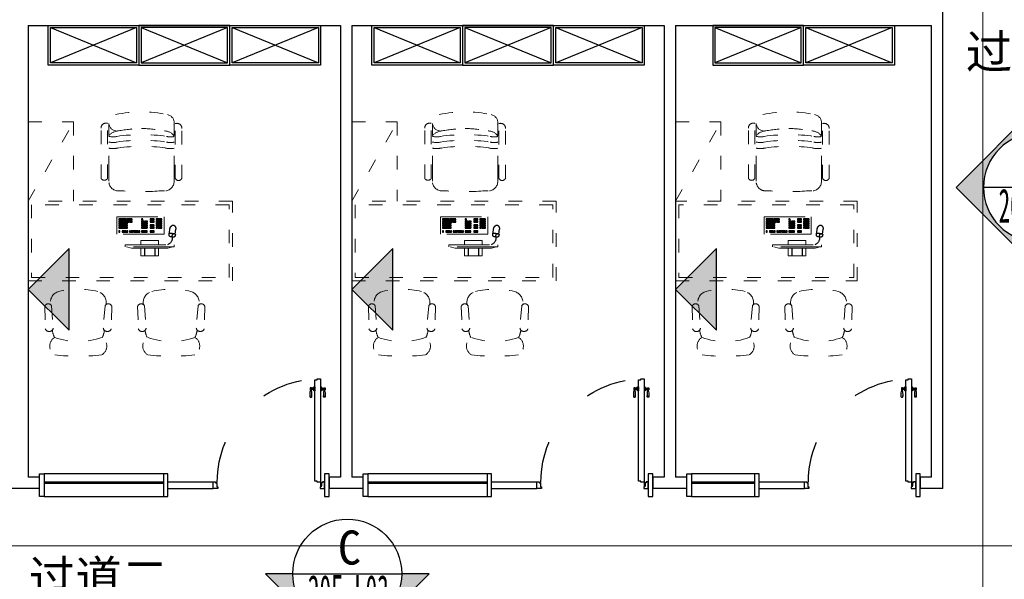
# Model space of a CAD drawing. Header units: millimetres. Extents: x -539149 to -534375, y 505028 to 505469.
# Tile 126 of 135: x -534761 to -534675, y 505181 to 505230. Entities that reach past the tile are written whole.
import ezdxf
from ezdxf.enums import TextEntityAlignment as Align
from ezdxf.lldxf.tags import DXFTag

# ---------------------------------------------------------------- set-up
doc = ezdxf.new("R2010")
doc.units = ezdxf.units.MM
doc.header["$LTSCALE"] = 10
doc.linetypes.add('ACAD_ISO03W100', pattern=[30, 12, -18])
doc.linetypes.add('DASH', pattern=[0.35, 0.25, -0.1])
for name, color, linetype in [('A-建筑-新增墙体', 3, 'Continuous'), ('B-平面-到顶家具H', 30, 'Continuous'), ('B-平面-固定家具M', 30, 'Continuous'), ('B-平面-完成面造型线', 6, 'Continuous'), ('B-平面-活动家具', 30, 'ACAD_ISO03W100'), ('B-平面-门', 4, 'Continuous'), ('E-图框', 100, 'Continuous'), ('E-填充', 251, 'Continuous'), ('E-文本', 7, 'Continuous')]:
    doc.layers.add(name, color=color, linetype=linetype)
doc.styles.add('黑体', font='simhei.ttf')
tags = doc.linetypes.add('CENTER', pattern=[2, 1.25, -0.25, 0.25, -0.25]).pattern_tags.tags
tags[10:11] = [DXFTag(74, 4), DXFTag(75, 0), DXFTag(340, '0'), DXFTag(46, 1.0), DXFTag(50, 0.0), DXFTag(44, 0.0), DXFTag(45, 0.0)]
tags[8:9] = [DXFTag(74, 4), DXFTag(75, 0), DXFTag(340, '0'), DXFTag(46, 1.0), DXFTag(50, 0.0), DXFTag(44, 0.0), DXFTag(45, 0.0)]
tags[6:7] = [DXFTag(74, 4), DXFTag(75, 0), DXFTag(340, '0'), DXFTag(46, 1.0), DXFTag(50, 0.0), DXFTag(44, 0.0), DXFTag(45, 0.0)]
tags[4:5] = [DXFTag(74, 4), DXFTag(75, 0), DXFTag(340, '0'), DXFTag(46, 1.0), DXFTag(50, 0.0), DXFTag(44, 0.0), DXFTag(45, 0.0)]

# ---------------------------------------------------------------- blocks, each defined once
blk = doc.blocks.new('A$C0F355EF4')
at = {"color": 8}
for p, q in [((147.1, 431.1), (99.4, 478.8)), ((322.7, 466.5), (317.8, 460.2)), ((321, 435.6), (330.7, 428.2)), ((346.2, 448.3), (322.7, 466.5)), ((326.2, 468.2), (324, 465.4)), ((329.6, 475.5), (324.8, 469.2)), ((324.8, 469.2), (348.4, 451.1)), ((330.7, 428.2), (346.2, 448.3)), ((364.7, 469.5), (332.6, 427.8)), ((347, 452.2), (344.8, 449.4)), ((346.2, 448.3), (346.2, 448.3)), ((348.4, 451.1), (363.9, 471.3)), ((348.4, 451.1), (348.4, 451.1)), ((363.9, 471.3), (354.2, 478.7)), ((363.4, 470.6), (398.1, 443.9)), ((83.9, 367.8), (36.1, 415.6)), ((331.2, 428.9), (365.9, 402.1))]:
    blk.add_line(p, q, dxfattribs=at)
at = {"color": 8, "linetype": 'DASH', "ltscale": 0.1, "elevation": 0}
for points in [[(309.1, 343.9), (316.6, 351.3), (324, 343.9), (316.6, 336.5)], [(174.9, 258.1), (182.4, 265.5), (189.8, 258.1), (182.4, 250.6)], [(184.4, 267.6), (191.9, 275), (199.3, 267.6), (191.9, 260.2)], [(194, 277.1), (201.4, 284.5), (208.8, 277.1), (201.4, 269.7)], [(218.3, 253.1), (225.7, 260.5), (233.2, 253.1), (225.7, 245.7)], [(218.4, 301.6), (225.9, 309), (233.3, 301.6), (225.9, 294.1)], [(227.9, 311.1), (235.4, 318.5), (242.8, 311.1), (235.4, 303.6)], [(237.4, 320.6), (244.9, 328), (252.3, 320.6), (244.9, 313.1)], [(242.6, 277.4), (250, 284.8), (257.5, 277.4), (250, 270)], [(252.1, 286.9), (259.5, 294.3), (267, 286.9), (259.5, 279.5)], [(255.5, 264.5), (262.9, 271.9), (270.3, 264.5), (262.9, 257.1)], [(261.6, 296.4), (269, 303.8), (276.5, 296.4), (269, 289)], [(265, 274), (272.4, 281.4), (279.8, 274), (272.4, 266.6)], [(274.5, 283.5), (281.9, 291), (289.3, 283.5), (281.9, 276.1)], [(280.6, 315.4), (288, 322.8), (295.5, 315.4), (288, 308)], [(290.1, 324.9), (297.5, 332.3), (305, 324.9), (297.5, 317.5)], [(293.5, 302.5), (300.9, 309.9), (308.3, 302.5), (300.9, 295.1)], [(299.6, 334.4), (307.1, 341.8), (314.5, 334.4), (307, 327)], [(299.6, 258.4), (307, 265.8), (314.5, 258.4), (307, 251)], [(303, 312), (310.4, 319.5), (317.8, 312), (310.4, 304.6)], [(305.9, 290.1), (313.4, 297.5), (320.8, 290.1), (313.4, 282.6)], [(312.5, 321.5), (319.9, 329), (327.3, 321.5), (319.9, 314.1)], [(315.4, 299.6), (322.9, 307), (330.3, 299.6), (322.9, 292.2)], [(318, 278), (325.4, 285.5), (332.8, 278), (325.4, 270.6)], [(322, 331), (329.4, 338.5), (336.9, 331), (329.4, 323.6)], [(324.9, 309.1), (332.4, 316.5), (339.8, 309.1), (332.4, 301.7)], [(327.5, 287.5), (334.9, 295), (342.3, 287.5), (334.9, 280.1)], [(330.8, 265.2), (338.3, 272.6), (345.7, 265.2), (338.3, 257.7)], [(334.5, 318.6), (341.9, 326), (349.3, 318.6), (341.9, 311.2)], [(337, 297.1), (344.4, 304.5), (351.8, 297.1), (344.4, 289.6)], [(340.3, 274.7), (347.8, 282.1), (355.2, 274.7), (347.8, 267.2)], [(346.5, 306.6), (353.9, 314), (361.3, 306.6), (353.9, 299.1)], [(349.9, 284.2), (357.3, 291.6), (364.7, 284.2), (357.3, 276.8)], [(359.4, 293.7), (366.8, 301.1), (374.2, 293.7), (366.8, 286.3)], [(90.1, 173.2), (97.5, 180.6), (104.9, 173.2), (97.5, 165.8)], [(99.6, 182.7), (107, 190.1), (114.4, 182.7), (107, 175.3)], [(109.1, 192.2), (116.5, 199.6), (123.9, 192.2), (116.5, 184.8)], [(118.6, 201.7), (126, 209.2), (133.4, 201.7), (126, 194.3)], [(128.1, 211.2), (135.5, 218.7), (143, 211.2), (135.5, 203.8)], [(137.6, 220.7), (145, 228.2), (152.5, 220.7), (145, 213.3)], [(147.1, 230.2), (154.5, 237.7), (162, 230.3), (154.5, 222.8)], [(165.4, 248.6), (172.9, 256), (180.3, 248.6), (172.9, 241.1)], [(189.8, 224.6), (197.2, 232), (204.6, 224.6), (197.2, 217.1)], [(199.3, 234.1), (206.7, 241.5), (214.1, 234.1), (206.7, 226.6)], [(202.7, 211.7), (210.1, 219.1), (217.5, 211.7), (210.1, 204.3)], [(208.8, 243.6), (216.2, 251), (223.7, 243.6), (216.2, 236.2)], [(212.2, 221.2), (219.6, 228.6), (227, 221.2), (219.6, 213.8)], [(215.1, 199.2), (222.5, 206.7), (230, 199.2), (222.5, 191.8)], [(221.7, 230.7), (229.1, 238.1), (236.5, 230.7), (229.1, 223.3)], [(224.6, 208.8), (232, 216.2), (239.5, 208.8), (232, 201.3)], [(227.1, 187.2), (234.6, 194.6), (242, 187.2), (234.6, 179.8)], [(231.2, 240.2), (238.6, 247.6), (246, 240.2), (238.6, 232.8)], [(234.1, 218.3), (241.6, 225.7), (249, 218.3), (241.5, 210.8)], [(236.6, 196.7), (244.1, 204.1), (251.5, 196.7), (244.1, 189.3)], [(240, 174.3), (247.4, 181.8), (254.9, 174.3), (247.4, 166.9)], [(243.6, 227.8), (251.1, 235.2), (258.5, 227.8), (251.1, 220.3)], [(246.2, 206.2), (253.6, 213.7), (261, 206.2), (253.6, 198.8)], [(255.7, 215.7), (263.1, 223.2), (270.5, 215.7), (263.1, 208.3)], [(280.6, 239.4), (288, 246.8), (295.4, 239.4), (288, 232)], [(290.1, 248.9), (297.5, 256.3), (305, 248.9), (297.5, 241.5)], [(293.2, 226.8), (300.6, 234.2), (308.1, 226.8), (300.6, 219.3)], [(302.7, 236.3), (310.2, 243.7), (317.6, 236.3), (310.2, 228.9)], [(312.2, 245.8), (319.7, 253.2), (327.1, 245.8), (319.7, 238.4)], [(23.7, 106.8), (31.1, 114.2), (38.5, 106.8), (31.1, 99.4)], [(43.9, 127.1), (51.4, 134.5), (58.8, 127.1), (51.4, 119.6)], [(47.2, 82), (54.6, 89.4), (62, 82), (54.6, 74.5)], [(53.4, 136.6), (60.9, 144), (68.3, 136.6), (60.9, 129.1)], [(56.7, 91.5), (64.1, 98.9), (71.5, 91.5), (64.1, 84)], [(62.9, 146.1), (70.4, 153.5), (77.8, 146.1), (70.4, 138.6)], [(66.2, 101), (73.6, 108.4), (81, 101), (73.6, 93.5)], [(72.5, 155.6), (79.9, 163), (87.3, 155.6), (79.9, 148.2)], [(75.7, 110.5), (83.1, 117.9), (90.5, 110.5), (83.1, 103.1)], [(79.1, 88.1), (86.5, 95.5), (93.9, 88.1), (86.5, 80.7)], [(85.2, 120), (92.6, 127.4), (100.1, 120), (92.6, 112.6)], [(88.6, 97.6), (96, 105), (103.4, 97.6), (96, 90.2)], [(94.7, 129.5), (102.1, 136.9), (109.6, 129.5), (102.1, 122.1)], [(98.1, 107.1), (105.5, 114.5), (112.9, 107.1), (105.5, 99.7)], [(101, 85.2), (108.4, 92.6), (115.9, 85.2), (108.4, 77.7)], [(107.6, 116.6), (115, 124), (122.4, 116.6), (115, 109.2)], [(110.5, 94.7), (118, 102.1), (125.4, 94.7), (118, 87.2)], [(120, 104.2), (127.5, 111.6), (134.9, 104.2), (127.5, 96.7)], [(122.6, 82.6), (130, 90.1), (137.4, 82.6), (130, 75.2)], [(132.1, 92.1), (139.5, 99.6), (146.9, 92.1), (139.5, 84.7)], [(141.6, 101.6), (149, 109.1), (156.4, 101.7), (149, 94.2)], [(151.1, 111.2), (158.5, 118.6), (165.9, 111.2), (158.5, 103.7)], [(154.4, 88.8), (161.9, 96.2), (169.3, 88.8), (161.9, 81.4)], [(160.6, 120.7), (168, 128.1), (175.4, 120.7), (168, 113.2)], [(164, 98.3), (171.4, 105.7), (178.8, 98.3), (171.4, 90.9)], [(173.5, 107.8), (180.9, 115.2), (188.3, 107.8), (180.9, 100.4)], [(60, 69.1), (67.5, 76.5), (74.9, 69.1), (67.5, 61.7)], [(69.6, 78.6), (77, 86), (84.4, 78.6), (77, 71.2)], [(72.5, 56.6), (79.9, 64.1), (87.3, 56.6), (79.9, 49.2)], [(82, 66.1), (89.4, 73.6), (96.9, 66.1), (89.4, 58.7)], [(84.5, 44.6), (92, 52), (99.4, 44.6), (92, 37.2)], [(91.5, 75.6), (98.9, 83.1), (106.4, 75.7), (98.9, 68.2)], [(94, 54.1), (101.5, 61.5), (108.9, 54.1), (101.5, 46.7)], [(97.4, 31.7), (104.8, 39.2), (112.3, 31.7), (104.8, 24.3)], [(103.5, 63.6), (111, 71), (118.4, 63.6), (111, 56.2)], [(106.9, 41.2), (114.3, 48.7), (121.8, 41.2), (114.3, 33.8)], [(113.1, 73.1), (120.5, 80.6), (127.9, 73.1), (120.5, 65.7)], [(116.4, 50.7), (123.8, 58.2), (131.3, 50.8), (123.8, 43.3)], [(125.9, 60.3), (133.4, 67.7), (140.8, 60.3), (133.3, 52.8)], [(135.4, 69.8), (142.9, 77.2), (150.3, 69.8), (142.9, 62.3)], [(144.9, 79.3), (152.4, 86.7), (159.8, 79.3), (152.4, 71.8)]]:
    blk.add_lwpolyline(points, close=True, dxfattribs=at)
at = {"color": 8}
for centre, radius, start, end in [((274, 431.4), 63.4, 36.65984, 114.58432), ((331.7, 449.5), 17.6, 142.41112, 232.41112), ((343.5, 464.8), 17.6, 52.41112, 142.41112), ((358.7, 409.1), 52.5, 7.2778, 41.41986), ((389.4, 449.1), 52.5, 243.40239, 277.54445), ((393.3, 414.3), 17.6, 280.042, 4.78024)]:
    blk.add_arc(centre, radius, start, end, dxfattribs=at)
at = {"layer": 'B-平面-活动家具', "color": 31, "linetype": 'ACAD_ISO03W100', "lineweight": 18, "ltscale": 3}
for p, q in [((277.2, 544.1), (-29.1, 237.8)), ((-16.4, 225.1), (289.9, 531.3)), ((267.5, 534.4), (228.7, 512.6)), ((289.9, 531.3), (277.2, 544.1)), ((2.4, 286.3), (228.7, 512.6)), ((121.8, 501.3), (13.7, 393.1)), ((169.6, 453.6), (121.8, 501.3)), ((13.7, 393.1), (61.4, 345.4)), ((109.1, 297.7), (217.3, 405.9)), ((217.3, 405.9), (190.9, 432.3)), ((-19.5, 247.4), (2.4, 286.3)), ((82.7, 324.1), (109.1, 297.7)), ((-29.1, 237.8), (-16.4, 225.1))]:
    blk.add_line(p, q, dxfattribs=at)
at = {"layer": 'B-平面-活动家具', "color": 8, "linetype": 'ACAD_ISO03W100', "lineweight": 18, "ltscale": 3, "elevation": 0}
blk.add_lwpolyline([(108.2, 0), (400.9, 292.7), (292.7, 400.9), (0, 108.2)], close=True, dxfattribs=at)
blk = doc.blocks.new('A$C09F34568')
at = {"layer": 'B-平面-活动家具', "color": 0}
for q in [(377.5, 573.2), (377.5, 573)]:
    blk.add_line((372.7, 578.7), q, dxfattribs=at)
at = {"layer": 'B-平面-活动家具', "color": 31, "lineweight": 18}
for p, q in [((378.8, 558.1), (506.3, 406.4)), ((424.1, 597.2), (560.2, 451.4)), ((2.3, 183), (145.7, 44.3)), ((21.8, 234), (27.4, 229.2)), ((42.3, 227.6), (191.6, 97.4))]:
    blk.add_line(p, q, dxfattribs=at)
for centre, major_axis, start_param, end_param in [((293.3, 513.3), (-72.7, 72.7), 4.616149, 5.993063), ((615.2, -19.1), (-512.6, 512.6), -0.248519, 0.230573), ((409.5, 568.3), (-22.9, 22.9), -1.253111, 1.107285), ((526.1, 437.4), (-26, 26), 1.786382, 4.316713), ((88.6, 312.2), (-72.7, 72.7), 0.272176, 1.64909), ((360.8, 278.6), (-145.5, 145.5), 4.242963, 4.562127), ((574.4, 254), (-62.8, 62.8), 3.663072, 5.74376), ((22.5, 584.3), (-412.8, 412.8), 2.769747, 3.495492), ((31.5, 197.1), (22.9, 22.9), 0.445565, 2.805961), ((-604.4, 1222.5), (1136.3, 1136.3), 4.5741, 4.832732), ((160.3, 78.1), (-26, 26), 1.948526, 4.478857), ((324.1, 242.5), (-145.5, 145.5), 1.689838, 2.019313), ((342.8, 26.5), (-62.8, 62.8), 0.521479, 2.602167)]:
    blk.add_ellipse(centre, major_axis=major_axis, ratio=1, start_param=start_param, end_param=end_param, dxfattribs=at)
blk = doc.blocks.new('fsdafgggfag')
at = {"layer": 'B-平面-活动家具', "color": 31, "lineweight": 18}
for p, q in [((901.6, 1353), (1341.2, 1353)), ((901.7, 1284.8), (876.2, 1284.8)), ((901.4, 1284.8), (978.8, 1284.7)), ((901.7, 1295.5), (1384.6, 1295.5)), ((979.7, 1284.9), (1378.1, 1284.9)), ((791.2, 1199.8), (791.2, 1191.4)), ((791.2, 1153.7), (791.2, 1191.4)), ((791.2, 841.2), (791.2, 794.6)), ((903.1, 709.6), (876.2, 709.6)), ((903.1, 709.6), (980.5, 709.8)), ((903.4, 699), (1386.3, 699.1)), ((981.4, 709.6), (1379.7, 709.6)), ((903.3, 641.5), (1342.9, 641.5))]:
    blk.add_line(p, q, dxfattribs=at)
at = {"layer": 'B-平面-活动家具', "color": 8, "lineweight": 18}
blk.add_line((700, 0), (1400, 400), dxfattribs=at)
at = {"layer": 'B-平面-活动家具', "lineweight": 18}
blk.add_lwpolyline([(700, 0), (0, 0), (0, 1800), (700, 1800)], close=True, dxfattribs=at)
at = {"layer": 'B-平面-活动家具', "color": 8, "lineweight": 18}
blk.add_lwpolyline([(670, 30), (30, 30), (30, 1770), (670, 1770)], close=True, dxfattribs=at)
at = {"layer": 'B-平面-活动家具', "color": 31, "lineweight": 18}
blk.add_lwpolyline([(700, 0), (1400, 0), (1400, 400), (700, 400)], dxfattribs=at)
for centre, major_axis, start_param, end_param in [((914.7, 1324.2), (31.6, 0.1), 1.994066, 4.284518), ((1343.2, 1309.4), (43.7, 0), -0.324102, 1.616369), ((876.2, 1199.8), (85, 0.1), 1.569327, 3.140123), ((384.4, 997.4), (1103.3, 0.2), -0.207941, 0.207799), ((2983.5, 997.7), (-2197.9, 0.2), -0.070936, 0.071364), ((876.2, 794.7), (-85, 0.1), 0.000701, 1.571497), ((916.4, 670.2), (-31.6, 0), -1.145726, 1.144726), ((916.4, 680.9), (22.3, 22.3), 0.327132, 0.366151), ((1344.9, 685.2), (-43.7, 0.1), 1.526184, 3.466655)]:
    blk.add_ellipse(centre, major_axis=major_axis, ratio=1, start_param=start_param, end_param=end_param, dxfattribs=at)
at = {"layer": 'B-平面-活动家具', "color": 8, "lineweight": 18}
for centre, major_axis, start_param, end_param in [((1345.9, 1252.8), (-181.7, 0), -0.177435, 0.271687), ((1345.9, 1252.8), (-128.6, 0), -0.246298, 0.271718), ((-330.1, 999.8), (1567.6, 0.4), -0.140343, 0.139993), ((1395.7, 1252.8), (128.6, 0.1), 2.894447, 3.412463), ((-280.3, 999.8), (1567.6, 0.1), -0.140102, 0.140234), ((1203, 1194.5), (-117.4, 0.3), 3.193588, 4.021736), ((1392.1, 1212.7), (-69.2, 23), 3.634706, 6.773739), ((-330.1, 999.8), (1514.4, 0.3), -0.140231, 0.140105), ((137.7, 973.1), (-1204.2, 0.7), 3.162488, 3.332041), ((137.7, 1021.7), (1204.2, 1.3), -0.190736, -0.021183), ((1346, 746.5), (181.7, 0.1), 2.894782, 3.345654), ((1203, 800.5), (117.4, 0.3), -0.886948, -0.051582), ((1392.2, 782.3), (72.7, 5.5), 2.895583, 6.034617), ((1346, 746.5), (-128.6, 0.1), -0.246021, 0.291372), ((1395.8, 746.5), (128.6, 0.1), 2.894229, 3.431621)]:
    blk.add_ellipse(centre, major_axis=major_axis, ratio=1, start_param=start_param, end_param=end_param, dxfattribs=at)
at = {"layer": 'B-平面-活动家具', "color": 8, "lineweight": 18, "rotation": 225.5141236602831}
blk.add_blockref('A$C09F34568', (-353.9, 1684.8), dxfattribs=at)
at = {"layer": 'B-平面-活动家具', "color": 31, "lineweight": 18, "rotation": 45.00000000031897}
blk.add_blockref('A$C0F355EF4', (487.3, 705.3), dxfattribs=at)
at = {"layer": 'B-平面-活动家具', "color": 8, "lineweight": 18, "xscale": -1, "rotation": 314.4858763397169}
blk.add_blockref('A$C09F34568', (-353.9, 15.2), dxfattribs=at)
blk = doc.blocks.new('*U484')
at = {"layer": 'B-平面-到顶家具H', "color": 8}
for p, q in [((20, -20), (780, -330)), ((780, -20), (20, -330))]:
    blk.add_line(p, q, dxfattribs=at)
at = {"layer": 'B-平面-到顶家具H'}
blk.add_lwpolyline([(0, 0), (0, -350), (800, -350), (800, 0)], close=True, dxfattribs=at)
at = {"layer": 'B-平面-到顶家具H', "color": 8}
blk.add_lwpolyline([(20, -20), (20, -330), (780, -330), (780, -20)], close=True, dxfattribs=at)
blk = doc.blocks.new('A$C47AD6A62')
at = {"layer": 'B-平面-门', "color": 8}
for p, q in [((-4, 0), (-4, -30)), ((4, 0), (4, -30)), ((-4, -30), (-1, -30)), ((-1, -3.9), (-1, -30)), ((1, -3.9), (1, -30)), ((1, -30), (4, -30))]:
    blk.add_line(p, q, dxfattribs=at)
blk.add_circle((0, 0), 4, dxfattribs=at)
blk = doc.blocks.new('*E526')
at = {"layer": 'B-平面-到顶家具H'}
for p, q in [((1460, 130), (2510, 130)), ((2510, -70), (1460, -70))]:
    blk.add_line(p, q, dxfattribs=at)
at = {"layer": 'B-平面-完成面造型线'}
for p, q in [((1420, 60), (1020, 60)), ((1420, 0), (1020, 0))]:
    blk.add_line(p, q, dxfattribs=at)
at = {"layer": 'B-平面-完成面造型线', "color": 4}
for p, q in [((1460, 56), (2510, 56)), ((1460, 44), (2510, 44))]:
    blk.add_line(p, q, dxfattribs=at)
at = {"layer": 'B-平面-完成面造型线'}
for points in [[(0, 130), (40, 130), (40, -70), (0, -70)], [(1420, 130), (1460, 130), (1460, -70), (1420, -70)], [(2550, 130), (2510, 130), (2510, -70), (2550, -70)]]:
    blk.add_lwpolyline(points, close=True, dxfattribs=at)
for points in [[(80, 15), (80, 0), (40, 0), (40, 60), (60, 60), (60, 50), (70, 50), (70, 15), (80, 15)], [(980, 15), (980, 0), (1020, 0), (1020, 60), (1000, 60), (1000, 50), (990, 50), (990, 15), (980, 15)]]:
    blk.add_lwpolyline(points, dxfattribs=at)
at = {"layer": 'B-平面-门', "color": 8}
for p, q in [((36.5, 886.5), (36.5, 870.5)), ((47.3, 886.5), (36.5, 886.5)), ((47.3, 886.5), (47.3, 870.5)), ((59.8, 870.7), (59.8, 886.3)), ((64.8, 886.5), (60, 886.5)), ((64.8, 870.5), (60, 870.5)), ((64.8, 869.5), (64.8, 887.5)), ((65.8, 888.6), (66.2, 888.6)), ((66.2, 868.4), (65.8, 868.4)), ((67.8, 862.4), (67.8, 894.6)), ((76.5, 896.6), (69.8, 896.6)), ((76.5, 896.6), (76.5, 860.4)), ((126.5, 896.6), (133.2, 896.6)), ((126.5, 896.6), (126.5, 860.4)), ((135.2, 862.4), (135.2, 894.6)), ((137.2, 888.6), (136.8, 888.6)), ((136.8, 868.4), (137.2, 868.4)), ((138.2, 869.5), (138.2, 887.5)), ((138.2, 886.5), (143, 886.5)), ((138.2, 870.5), (143, 870.5)), ((143.2, 870.7), (143.2, 886.3)), ((155.7, 886.5), (155.7, 870.5)), ((155.7, 886.5), (166.5, 886.5)), ((166.5, 886.5), (166.5, 870.5)), ((36.5, 803.7), (47.3, 803.7)), ((69.8, 860.4), (76.5, 860.4)), ((133.2, 860.4), (126.5, 860.4)), ((166.5, 803.7), (155.7, 803.7))]:
    blk.add_line(p, q, dxfattribs=at)
at = {"layer": 'B-平面-门'}
blk.add_lwpolyline([(126.5, 64.5), (126.5, 958.5), (106.5, 958.5), (106.5, 966.5), (76.5, 966.5), (76.5, 56.5), (106.5, 56.5), (106.5, 64.5), (126.5, 64.5)], dxfattribs=at)
at = {"layer": 'B-平面-门', "color": 8}
for points in [[(59.8, 886.1, -0.311671), (58.1, 884.1), (47.3, 884.1)], [(59.8, 870.6, 0.34884), (58.1, 872.9), (47.3, 872.9)], [(143.2, 886.1, 0.311671), (144.9, 884.1), (155.7, 884.1)], [(143.2, 870.6, -0.34884), (144.9, 872.9), (155.7, 872.9)], [(36.3, 805.8, -0.28759), (34.5, 809.9, 0.060586), (35.2, 816.7, -0.212877), (35.9, 817.4)], [(47.5, 805.8, 0.28759), (49.3, 809.9, -0.060586), (48.6, 816.7, 0.212877), (47.9, 817.4)], [(155.5, 805.8, -0.28759), (153.7, 809.9, 0.060586), (154.4, 816.7, -0.212877), (155.1, 817.4)], [(166.7, 805.8, 0.28759), (168.5, 809.9, -0.060586), (167.8, 816.7, 0.212877), (167.1, 817.4)]]:
    blk.add_lwpolyline(points, format="xyb", dxfattribs=at)
at = {"layer": 'B-平面-门', "color": 8, "linetype": 'ACAD_ISO03W100', "ltscale": 3}
blk.add_arc((72.5, 54), 913.1, 0.15687, 87.86613, dxfattribs=at)
at = {"layer": 'B-平面-门', "color": 8}
for centre, radius, start, end in [((20.7, 862.1), 17.8, 336.17748, 28.0384), ((-16.9, 860.8), 54.2, 353.74435, 10.15671), ((63.1, 862.1), 17.8, 151.9616, 203.82252), ((100.7, 860.8), 54.2, 169.84329, 186.25565), ((-605.9, 834.9), 654.2, 3.11282, 3.12012), ((60, 886.3), 0.201, 90, 180), ((60, 870.7), 0.201, 180, 270), ((65.8, 887.5), 1.01, 90, 180), ((65.8, 869.5), 1.01, 180, 270), ((66.2, 890.2), 1.61, 270, 0), ((66.2, 866.8), 1.61, 0, 90), ((69.8, 894.6), 2.01, 90, 180), ((133.2, 894.6), 2.01, 0, 90), ((136.8, 890.2), 1.61, 180, 270), ((136.8, 866.8), 1.61, 90, 180), ((137.2, 887.5), 1.01, 0, 90), ((137.2, 869.5), 1.01, 270, 0), ((143, 886.3), 0.201, 0, 90), ((143, 870.7), 0.201, 270, 0), ((808.9, 834.9), 654.2, 176.87988, 176.88718), ((139.9, 862.1), 17.8, 336.17748, 28.0384), ((102.3, 860.8), 54.2, 353.74435, 10.15671), ((182.3, 862.1), 17.8, 151.9616, 203.82252), ((219.9, 860.8), 54.2, 169.84329, 186.25565), ((317.6, 826.2), 282, 174.15165, 184.57754), ((-233.8, 826.2), 282, 355.42246, 5.84835), ((69.8, 862.4), 2.01, 180, 270), ((133.2, 862.4), 2.01, 270, 0), ((436.8, 826.2), 282, 174.15165, 184.57754), ((-114.6, 826.2), 282, 355.42246, 5.84835)]:
    blk.add_arc(centre, radius, start, end, dxfattribs=at)
blk.add_blockref('A$C47AD6A62', (72.5, 54))
blk = doc.blocks.new('*E527')
at = {"layer": 'B-平面-到顶家具H'}
for p, q in [((1460, 130), (2510, 130)), ((2510, -70), (1460, -70))]:
    blk.add_line(p, q, dxfattribs=at)
at = {"layer": 'B-平面-完成面造型线'}
for p, q in [((1420, 60), (1020, 60)), ((1420, 0), (1020, 0))]:
    blk.add_line(p, q, dxfattribs=at)
at = {"layer": 'B-平面-完成面造型线', "color": 4}
for p, q in [((1460, 56), (2510, 56)), ((1460, 44), (2510, 44))]:
    blk.add_line(p, q, dxfattribs=at)
at = {"layer": 'B-平面-完成面造型线'}
for points in [[(0, 130), (40, 130), (40, -70), (0, -70)], [(1420, 130), (1460, 130), (1460, -70), (1420, -70)], [(2550, 130), (2510, 130), (2510, -70), (2550, -70)]]:
    blk.add_lwpolyline(points, close=True, dxfattribs=at)
for points in [[(80, 15), (80, 0), (40, 0), (40, 60), (60, 60), (60, 50), (70, 50), (70, 15), (80, 15)], [(980, 15), (980, 0), (1020, 0), (1020, 60), (1000, 60), (1000, 50), (990, 50), (990, 15), (980, 15)]]:
    blk.add_lwpolyline(points, dxfattribs=at)
at = {"layer": 'B-平面-门', "color": 8}
for p, q in [((36.5, 886.5), (36.5, 870.5)), ((47.3, 886.5), (36.5, 886.5)), ((47.3, 886.5), (47.3, 870.5)), ((59.8, 870.7), (59.8, 886.3)), ((64.8, 886.5), (60, 886.5)), ((64.8, 870.5), (60, 870.5)), ((64.8, 869.5), (64.8, 887.5)), ((65.8, 888.6), (66.2, 888.6)), ((66.2, 868.4), (65.8, 868.4)), ((67.8, 862.4), (67.8, 894.6)), ((76.5, 896.6), (69.8, 896.6)), ((76.5, 896.6), (76.5, 860.4)), ((126.5, 896.6), (133.2, 896.6)), ((126.5, 896.6), (126.5, 860.4)), ((135.2, 862.4), (135.2, 894.6)), ((137.2, 888.6), (136.8, 888.6)), ((136.8, 868.4), (137.2, 868.4)), ((138.2, 869.5), (138.2, 887.5)), ((138.2, 886.5), (143, 886.5)), ((138.2, 870.5), (143, 870.5)), ((143.2, 870.7), (143.2, 886.3)), ((155.7, 886.5), (155.7, 870.5)), ((155.7, 886.5), (166.5, 886.5)), ((166.5, 886.5), (166.5, 870.5)), ((36.5, 803.7), (47.3, 803.7)), ((69.8, 860.4), (76.5, 860.4)), ((133.2, 860.4), (126.5, 860.4)), ((166.5, 803.7), (155.7, 803.7))]:
    blk.add_line(p, q, dxfattribs=at)
at = {"layer": 'B-平面-门'}
blk.add_lwpolyline([(126.5, 64.5), (126.5, 958.5), (106.5, 958.5), (106.5, 966.5), (76.5, 966.5), (76.5, 56.5), (106.5, 56.5), (106.5, 64.5), (126.5, 64.5)], dxfattribs=at)
at = {"layer": 'B-平面-门', "color": 8}
for points in [[(59.8, 886.1, -0.311671), (58.1, 884.1), (47.3, 884.1)], [(59.8, 870.6, 0.34884), (58.1, 872.9), (47.3, 872.9)], [(143.2, 886.1, 0.311671), (144.9, 884.1), (155.7, 884.1)], [(143.2, 870.6, -0.34884), (144.9, 872.9), (155.7, 872.9)], [(36.3, 805.8, -0.28759), (34.5, 809.9, 0.060586), (35.2, 816.7, -0.212877), (35.9, 817.4)], [(47.5, 805.8, 0.28759), (49.3, 809.9, -0.060586), (48.6, 816.7, 0.212877), (47.9, 817.4)], [(155.5, 805.8, -0.28759), (153.7, 809.9, 0.060586), (154.4, 816.7, -0.212877), (155.1, 817.4)], [(166.7, 805.8, 0.28759), (168.5, 809.9, -0.060586), (167.8, 816.7, 0.212877), (167.1, 817.4)]]:
    blk.add_lwpolyline(points, format="xyb", dxfattribs=at)
at = {"layer": 'B-平面-门', "color": 8, "linetype": 'ACAD_ISO03W100', "ltscale": 3}
blk.add_arc((72.5, 54), 913.1, 0.15687, 87.86613, dxfattribs=at)
at = {"layer": 'B-平面-门', "color": 8}
for centre, radius, start, end in [((20.7, 862.1), 17.8, 336.17748, 28.0384), ((-16.9, 860.8), 54.2, 353.74435, 10.15671), ((63.1, 862.1), 17.8, 151.9616, 203.82252), ((100.7, 860.8), 54.2, 169.84329, 186.25565), ((-605.9, 834.9), 654.2, 3.11282, 3.12012), ((60, 886.3), 0.201, 90, 180), ((60, 870.7), 0.201, 180, 270), ((65.8, 887.5), 1.01, 90, 180), ((65.8, 869.5), 1.01, 180, 270), ((66.2, 890.2), 1.61, 270, 0), ((66.2, 866.8), 1.61, 0, 90), ((69.8, 894.6), 2.01, 90, 180), ((133.2, 894.6), 2.01, 0, 90), ((136.8, 890.2), 1.61, 180, 270), ((136.8, 866.8), 1.61, 90, 180), ((137.2, 887.5), 1.01, 0, 90), ((137.2, 869.5), 1.01, 270, 0), ((143, 886.3), 0.201, 0, 90), ((143, 870.7), 0.201, 270, 0), ((808.9, 834.9), 654.2, 176.87988, 176.88718), ((139.9, 862.1), 17.8, 336.17748, 28.0384), ((102.3, 860.8), 54.2, 353.74435, 10.15671), ((182.3, 862.1), 17.8, 151.9616, 203.82252), ((219.9, 860.8), 54.2, 169.84329, 186.25565), ((317.6, 826.2), 282, 174.15165, 184.57754), ((-233.8, 826.2), 282, 355.42246, 5.84835), ((69.8, 862.4), 2.01, 180, 270), ((133.2, 862.4), 2.01, 270, 0), ((436.8, 826.2), 282, 174.15165, 184.57754), ((-114.6, 826.2), 282, 355.42246, 5.84835)]:
    blk.add_arc(centre, radius, start, end, dxfattribs=at)
blk.add_blockref('A$C47AD6A62', (72.5, 54))
blk = doc.blocks.new('*E531')
at = {"layer": 'B-平面-到顶家具H'}
for p, q in [((1460, 130), (2015, 130)), ((2015, -70), (1460, -70))]:
    blk.add_line(p, q, dxfattribs=at)
at = {"layer": 'B-平面-完成面造型线'}
for p, q in [((1420, 60), (1020, 60)), ((1420, 0), (1020, 0))]:
    blk.add_line(p, q, dxfattribs=at)
at = {"layer": 'B-平面-完成面造型线', "color": 4}
for p, q in [((1460, 56), (2015, 56)), ((1460, 44), (2015, 44))]:
    blk.add_line(p, q, dxfattribs=at)
at = {"layer": 'B-平面-完成面造型线'}
for points in [[(0, 130), (40, 130), (40, -70), (0, -70)], [(1420, 130), (1460, 130), (1460, -70), (1420, -70)], [(2055, 130), (2015, 130), (2015, -70), (2055, -70)]]:
    blk.add_lwpolyline(points, close=True, dxfattribs=at)
for points in [[(80, 15), (80, 0), (40, 0), (40, 60), (60, 60), (60, 50), (70, 50), (70, 15), (80, 15)], [(980, 15), (980, 0), (1020, 0), (1020, 60), (1000, 60), (1000, 50), (990, 50), (990, 15), (980, 15)]]:
    blk.add_lwpolyline(points, dxfattribs=at)
at = {"layer": 'B-平面-门', "color": 8}
for p, q in [((36.5, 886.5), (36.5, 870.5)), ((47.3, 886.5), (36.5, 886.5)), ((47.3, 886.5), (47.3, 870.5)), ((59.8, 870.7), (59.8, 886.3)), ((64.8, 886.5), (60, 886.5)), ((64.8, 870.5), (60, 870.5)), ((64.8, 869.5), (64.8, 887.5)), ((65.8, 888.6), (66.2, 888.6)), ((66.2, 868.4), (65.8, 868.4)), ((67.8, 862.4), (67.8, 894.6)), ((76.5, 896.6), (69.8, 896.6)), ((76.5, 896.6), (76.5, 860.4)), ((126.5, 896.6), (133.2, 896.6)), ((126.5, 896.6), (126.5, 860.4)), ((135.2, 862.4), (135.2, 894.6)), ((137.2, 888.6), (136.8, 888.6)), ((136.8, 868.4), (137.2, 868.4)), ((138.2, 869.5), (138.2, 887.5)), ((138.2, 886.5), (143, 886.5)), ((138.2, 870.5), (143, 870.5)), ((143.2, 870.7), (143.2, 886.3)), ((155.7, 886.5), (155.7, 870.5)), ((155.7, 886.5), (166.5, 886.5)), ((166.5, 886.5), (166.5, 870.5)), ((36.5, 803.7), (47.3, 803.7)), ((69.8, 860.4), (76.5, 860.4)), ((133.2, 860.4), (126.5, 860.4)), ((166.5, 803.7), (155.7, 803.7))]:
    blk.add_line(p, q, dxfattribs=at)
at = {"layer": 'B-平面-门'}
blk.add_lwpolyline([(126.5, 64.5), (126.5, 958.5), (106.5, 958.5), (106.5, 966.5), (76.5, 966.5), (76.5, 56.5), (106.5, 56.5), (106.5, 64.5), (126.5, 64.5)], dxfattribs=at)
at = {"layer": 'B-平面-门', "color": 8}
for points in [[(59.8, 886.1, -0.311671), (58.1, 884.1), (47.3, 884.1)], [(59.8, 870.6, 0.34884), (58.1, 872.9), (47.3, 872.9)], [(143.2, 886.1, 0.311671), (144.9, 884.1), (155.7, 884.1)], [(143.2, 870.6, -0.34884), (144.9, 872.9), (155.7, 872.9)], [(36.3, 805.8, -0.28759), (34.5, 809.9, 0.060586), (35.2, 816.7, -0.212877), (35.9, 817.4)], [(47.5, 805.8, 0.28759), (49.3, 809.9, -0.060586), (48.6, 816.7, 0.212877), (47.9, 817.4)], [(155.5, 805.8, -0.28759), (153.7, 809.9, 0.060586), (154.4, 816.7, -0.212877), (155.1, 817.4)], [(166.7, 805.8, 0.28759), (168.5, 809.9, -0.060586), (167.8, 816.7, 0.212877), (167.1, 817.4)]]:
    blk.add_lwpolyline(points, format="xyb", dxfattribs=at)
at = {"layer": 'B-平面-门', "color": 8, "linetype": 'ACAD_ISO03W100', "ltscale": 3}
blk.add_arc((72.5, 54), 913.1, 0.15687, 87.86613, dxfattribs=at)
at = {"layer": 'B-平面-门', "color": 8}
for centre, radius, start, end in [((20.7, 862.1), 17.8, 336.17748, 28.0384), ((-16.9, 860.8), 54.2, 353.74435, 10.15671), ((63.1, 862.1), 17.8, 151.9616, 203.82252), ((100.7, 860.8), 54.2, 169.84329, 186.25565), ((-605.9, 834.9), 654.2, 3.11282, 3.12012), ((60, 886.3), 0.201, 90, 180), ((60, 870.7), 0.201, 180, 270), ((65.8, 887.5), 1.01, 90, 180), ((65.8, 869.5), 1.01, 180, 270), ((66.2, 890.2), 1.61, 270, 0), ((66.2, 866.8), 1.61, 0, 90), ((69.8, 894.6), 2.01, 90, 180), ((133.2, 894.6), 2.01, 0, 90), ((136.8, 890.2), 1.61, 180, 270), ((136.8, 866.8), 1.61, 90, 180), ((137.2, 887.5), 1.01, 0, 90), ((137.2, 869.5), 1.01, 270, 0), ((143, 886.3), 0.201, 0, 90), ((143, 870.7), 0.201, 270, 0), ((808.9, 834.9), 654.2, 176.87988, 176.88718), ((139.9, 862.1), 17.8, 336.17748, 28.0384), ((102.3, 860.8), 54.2, 353.74435, 10.15671), ((182.3, 862.1), 17.8, 151.9616, 203.82252), ((219.9, 860.8), 54.2, 169.84329, 186.25565), ((317.6, 826.2), 282, 174.15165, 184.57754), ((-233.8, 826.2), 282, 355.42246, 5.84835), ((69.8, 862.4), 2.01, 180, 270), ((133.2, 862.4), 2.01, 270, 0), ((436.8, 826.2), 282, 174.15165, 184.57754), ((-114.6, 826.2), 282, 355.42246, 5.84835)]:
    blk.add_arc(centre, radius, start, end, dxfattribs=at)
blk.add_blockref('A$C47AD6A62', (72.5, 54))
blk = doc.blocks.new('asdsadsadadfsaf777779')
at = {"layer": 'E-填充'}
h = blk.add_hatch(color=251, dxfattribs=at)
edge = h.paths.add_edge_path()
edge.add_line((-537054.913, 505215.229), (-537047.713, 505222.429))
edge.add_line((-537047.713, 505222.429), (-537047.713, 505220.029))
edge.add_ellipse((-537047.713, 505215.229), major_axis=(-3.394, 3.394), ratio=1, start_angle=315, end_angle=405)
edge.add_ellipse((-537047.713, 505215.229), major_axis=(-3.394, 3.394), ratio=1, start_angle=45, end_angle=135)
edge.add_line((-537047.713, 505210.429), (-537047.713, 505208.029))
edge.add_line((-537047.713, 505208.029), (-537054.913, 505215.229))
h = blk.add_hatch(color=251, dxfattribs=at)
edge = h.paths.add_edge_path()
edge.add_line((-537108.529, 505173.996), (-537115.729, 505181.196))
edge.add_line((-537115.729, 505181.196), (-537113.329, 505181.196))
edge.add_ellipse((-537108.529, 505181.196), major_axis=(-3.394, -3.394), ratio=1, start_angle=315, end_angle=405)
edge.add_ellipse((-537108.529, 505181.196), major_axis=(-3.394, -3.394), ratio=1, start_angle=45, end_angle=135)
edge.add_line((-537103.729, 505181.196), (-537101.329, 505181.196))
edge.add_line((-537101.329, 505181.196), (-537108.529, 505173.996))
at = {"layer": 'E-图框', "color": 1, "linetype": 'CENTER', "ltscale": 0.5, "const_width": 0.1}
blk.add_lwpolyline([(-537055.787, 505280.365), (-537052.556, 505280.365), (-537052.556, 505170.808), (-537057.096, 505170.808)], dxfattribs=at)
at = {"layer": 'E-图框', "linetype": 'CENTER', "ltscale": 0.5, "const_width": 0.1}
blk.add_lwpolyline([(-537234.145, 505188.383), (-537234.145, 505183.645), (-537047.812, 505183.645), (-537047.812, 505187.702)], dxfattribs=at)
at = {"layer": 'E-文本', "color": 3}
for p, q in [((-537042.913, 505215.229), (-537052.513, 505215.229)), ((-537113.329, 505181.196), (-537103.729, 505181.196))]:
    blk.add_line(p, q, dxfattribs=at)
for points in [[(-537047.713, 505220.029), (-537047.713, 505222.429), (-537054.913, 505215.229), (-537047.713, 505208.029), (-537047.713, 505210.429)], [(-537113.329, 505181.196), (-537115.729, 505181.196), (-537108.529, 505173.996), (-537101.329, 505181.196), (-537103.729, 505181.196)]]:
    blk.add_lwpolyline(points, dxfattribs=at)
at = {"layer": 'E-文本', "color": 3, "extrusion": (0, 0, -1)}
blk.add_ellipse((-537047.713, 505215.229), major_axis=(-3.394, 3.394), ratio=1, start_param=5.497787, end_param=11.780972, dxfattribs=at)
at = {"layer": 'E-文本', "color": 3}
blk.add_ellipse((-537108.529, 505181.196), major_axis=(3.394, 3.394), ratio=1, start_param=5.497787, end_param=11.780972, dxfattribs=at)
at = {"layer": 'E-文本', "style": '黑体'}
for s, p in [('过道一', (-537054.069, 505225.656)), ('过道二', (-537136.568, 505179.357))]:
    blk.add_text(s, height=3, dxfattribs=at).set_placement(p)
at = {"layer": 'E-文本', "style": '黑体', "width": 0.470899}
for s, p, p2 in [('20F-L02', (-537051.176, 505212.113), (-537044.065, 505212.113)), ('20F-L03', (-537111.991, 505178.079), (-537104.88, 505178.079))]:
    blk.add_text(s, height=3, dxfattribs=at).set_placement(p, p2, align=Align.FIT)
at = {"layer": 'E-文本', "style": '黑体'}
blk.add_text('C', height=3, dxfattribs=at).set_placement((-537108.34, 505183.5), align=Align.MIDDLE_CENTER)
blk = doc.blocks.new('A$C3D6C2CD6')
at = {"layer": 'E-文本'}
blk.add_hatch(color=3, dxfattribs=at).paths.add_polyline_path([(3.6, 3.6), (0, 0), (3.6, -3.6)])
at = {"layer": 'E-文本', "color": 3}
blk.add_lwpolyline([(3.6, 3.6), (0, 0), (3.6, -3.6), (3.6, 3.6)], dxfattribs=at)

msp = doc.modelspace()

# ---------------------------------------------------------------- linework, layer by layer
at = {"layer": 'A-建筑-新增墙体', "ltscale": 0.01}
for p, q in [((-534680.073, 505188.699, 0.069), (-534680.073, 505277.099, 0.069)), ((-534760.623, 505229.499, 0.069), (-534760.623, 505189.699, 0.069)), ((-534760.623, 505229.499, 0.069), (-534733.123, 505229.499, 0.069)), ((-534733.123, 505229.499, 0.069), (-534733.123, 505189.699, 0.069)), ((-534732.123, 505229.499, 0.069), (-534704.623, 505229.499, 0.069)), ((-534732.123, 505229.499, 0.069), (-534732.123, 505189.699, 0.069)), ((-534704.623, 505229.499, 0.069), (-534704.623, 505189.699, 0.069)), ((-534703.623, 505229.499, 0.069), (-534681.073, 505229.499, 0.069)), ((-534703.623, 505229.499, 0.069), (-534703.623, 505189.699, 0.069)), ((-534681.073, 505189.699, 0.069), (-534681.073, 505229.499, 0.069)), ((-534759.623, 505189.699, 0.069), (-534760.623, 505189.699, 0.069)), ((-534759.623, 505188.699, 0.069), (-534759.623, 505189.699, 0.069)), ((-534734.123, 505189.699, 0.069), (-534734.123, 505188.699, 0.069)), ((-534733.123, 505189.699, 0.069), (-534734.123, 505189.699, 0.069)), ((-534731.123, 505189.699, 0.069), (-534732.123, 505189.699, 0.069)), ((-534731.123, 505188.699, 0.069), (-534731.123, 505189.699, 0.069)), ((-534704.623, 505189.699, 0.069), (-534705.623, 505189.699, 0.069)), ((-534705.623, 505189.699, 0.069), (-534705.623, 505188.699, 0.069)), ((-534702.623, 505189.699, 0.069), (-534703.623, 505189.699, 0.069)), ((-534702.623, 505188.699, 0.069), (-534702.623, 505189.699, 0.069)), ((-534681.073, 505189.699, 0.069), (-534682.073, 505189.699, 0.069)), ((-534682.073, 505189.699, 0.069), (-534682.073, 505188.699, 0.069)), ((-534759.623, 505188.699, 0.069), (-534762.623, 505188.699, 0.069)), ((-534731.123, 505188.699, 0.069), (-534734.123, 505188.699, 0.069)), ((-534702.623, 505188.699, 0.069), (-534705.623, 505188.699, 0.069)), ((-534680.073, 505188.699, 0.069), (-534682.073, 505188.699, 0.069))]:
    msp.add_line(p, q, dxfattribs=at)
at = {"layer": 'B-平面-活动家具', "color": 8, "lineweight": 18, "ltscale": 0.01}
msp.add_line((-534703.623, 505213.999, 0.069), (-534699.623, 505220.999, 0.069), dxfattribs=at)
at = {"layer": 'B-平面-活动家具', "color": 31, "lineweight": 18, "ltscale": 0.01}
for p, q in [((-534697.208, 505216.031, 0.069), (-534697.208, 505220.427, 0.069)), ((-534696.633, 505216.032, 0.069), (-534696.633, 505220.862, 0.069)), ((-534696.527, 505216.813, 0.069), (-534696.527, 505220.796, 0.069)), ((-534690.774, 505216.796, 0.069), (-534690.774, 505220.779, 0.069)), ((-534690.669, 505216.016, 0.069), (-534690.668, 505220.845, 0.069)), ((-534690.093, 505216.015, 0.069), (-534690.093, 505220.411, 0.069)), ((-534696.527, 505216.03, 0.069), (-534696.525, 505216.804, 0.069)), ((-534690.775, 505216.013, 0.069), (-534690.777, 505216.787, 0.069)), ((-534696.527, 505216.03, 0.069), (-534696.527, 505215.761, 0.069)), ((-534690.775, 505216.016, 0.069), (-534690.775, 505215.76, 0.069)), ((-534695.211, 505214.911, 0.069), (-534695.677, 505214.911, 0.069)), ((-534692.086, 505214.91, 0.069), (-534691.709, 505214.91, 0.069)), ((-534691.625, 505214.91, 0.069), (-534691.709, 505214.91, 0.069))]:
    msp.add_line(p, q, dxfattribs=at)
at = {"layer": 'B-平面-活动家具', "color": 31, "lineweight": 18, "ltscale": 0.01, "elevation": 0.069}
msp.add_lwpolyline([(-534703.623, 505213.999), (-534703.623, 505220.999), (-534699.623, 505220.999), (-534699.623, 505213.999)], dxfattribs=at)
at = {"layer": 'B-平面-活动家具', "lineweight": 18, "ltscale": 0.01, "elevation": 0.069}
msp.add_lwpolyline([(-534703.623, 505213.999), (-534703.623, 505206.999), (-534687.623, 505206.999), (-534687.623, 505213.999)], close=True, dxfattribs=at)
at = {"layer": 'B-平面-活动家具', "color": 8, "lineweight": 18, "ltscale": 0.01, "elevation": 0.069}
msp.add_lwpolyline([(-534703.323, 505213.699), (-534703.323, 505207.299), (-534687.923, 505207.299), (-534687.923, 505213.699)], close=True, dxfattribs=at)
at = {"layer": 'B-平面-活动家具', "color": 31, "lineweight": 18, "ltscale": 0.01, "extrusion": (0, 0, -1)}
for centre, major_axis, start_param, end_param in [((-534693.649, 505210.843, 0.069), (0.002, 11.033), -0.207941, 0.207799), ((-534696.771, 505220.448, 0.069), (0, 0.437), 4.666748, 6.607219), ((-534690.529, 505220.431, 0.069), (0.001, 0.437), -0.325128, 1.615343), ((-534696.921, 505216.162, 0.069), (0, 0.316), 1.995867, 4.286319), ((-534696.815, 505216.162, 0.069), (-0.223, 0.223), 1.897928, 1.936947), ((-534690.381, 505216.145, 0.069), (0.001, 0.316), 1.994066, 4.284518), ((-534695.677, 505215.761, 0.069), (-0.001, 0.85), 3.143168, 4.713965), ((-534691.625, 505215.761, 0.069), (0.001, 0.85), 1.569327, 3.140123), ((-534693.646, 505236.834, 0.069), (-0.002, 21.979), 3.070657, 3.212957)]:
    msp.add_ellipse(centre, major_axis=major_axis, ratio=1, start_param=start_param, end_param=end_param, dxfattribs=at)
at = {"layer": 'B-平面-活动家具', "color": 8, "lineweight": 18, "ltscale": 0.01, "extrusion": (0, 0, -1)}
for centre, major_axis, start_param, end_param in [((-534695.8, 505220.92, 0.069), (0.055, 0.727), 2.895631, 6.034665), ((-534691.497, 505220.92, 0.069), (-0.23, 0.692), 0.492977, 3.632011), ((-534695.619, 505219.029, 0.069), (0.003, 1.174), -0.886948, -0.051582), ((-534693.406, 505208.375, 0.069), (0.012, 12.042), -0.190605, -0.021052), ((-534693.893, 505208.376, 0.069), (-0.006, 12.042), 0.020761, 0.190315), ((-534691.678, 505219.028, 0.069), (-0.003, 1.174), 0.051995, 0.880144), ((-534696.158, 505220.957, 0.069), (0.001, 1.286), 2.894223, 3.431616), ((-534693.625, 505204.196, 0.069), (0.001, 15.676), -0.140102, 0.140234), ((-534693.625, 505203.698, 0.069), (0.004, 15.676), -0.140343, 0.139993), ((-534691.095, 505220.956, 0.069), (0.001, 1.286), 2.894449, 3.412465), ((-534696.158, 505220.459, 0.069), (-0.001, 1.286), 2.895572, 3.432964), ((-534696.158, 505220.459, 0.069), (0.001, 1.817), 2.894787, 3.34566), ((-534693.625, 505203.698, 0.069), (0.003, 15.144), -0.140231, 0.140105), ((-534691.095, 505220.458, 0.069), (0, 1.817), 2.964158, 3.413279), ((-534691.095, 505220.458, 0.069), (0, 1.286), 2.895295, 3.413311)]:
    msp.add_ellipse(centre, major_axis=major_axis, ratio=1, start_param=start_param, end_param=end_param, dxfattribs=at)

# ---------------------------------------------------------------- block references
msp.add_blockref('asdsadsadadfsaf777779', (2376, 0))
at = {"ltscale": 0.01, "xscale": -0.01, "yscale": 0.01, "zscale": 0.01}
for name, p in [('*E526', (-534734.123, 505188.699, 0.069)), ('*E527', (-534705.623, 505188.699, 0.069)), ('*E531', (-534682.073, 505188.699, 0.069))]:
    msp.add_blockref(name, p, dxfattribs=at)
at = {"layer": 'B-平面-固定家具M', "ltscale": 0.01, "yscale": 0.01, "zscale": 0.01}
for p, xscale in [((-534750.873, 505229.499, 0.069), -0.01), ((-534750.873, 505229.499, 0.069), 0.01), ((-534734.873, 505229.499, 0.069), -0.01), ((-534722.373, 505229.499, 0.069), -0.01), ((-534722.373, 505229.499, 0.069), 0.01), ((-534706.373, 505229.499, 0.069), -0.01), ((-534700.348, 505229.499, 0.069), 0.01), ((-534684.348, 505229.499, 0.069), -0.01)]:
    msp.add_blockref('*U484', p, dxfattribs=dict(at, xscale=xscale))
at = {"layer": 'B-平面-活动家具', "ltscale": 0.01, "xscale": -0.01, "yscale": 0.01, "zscale": 0.01, "rotation": 270}
for p in [(-534760.623, 505206.999, 0.069), (-534732.123, 505206.999, 0.069)]:
    msp.add_blockref('fsdafgggfag', p, dxfattribs=at)
at = {"layer": 'B-平面-活动家具', "color": 31, "lineweight": 18, "ltscale": 0.01, "extrusion": (0, 0, -1), "xscale": 0.01, "yscale": 0.01, "zscale": -0.01, "rotation": 135.000000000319}
msp.add_blockref('A$C0F355EF4', (534696.57, 505211.872, -0.069), dxfattribs=at)
at = {"layer": 'B-平面-活动家具', "color": 8, "lineweight": 18, "ltscale": 0.01, "xscale": 0.01, "yscale": 0.01, "zscale": 0.01, "rotation": 315.5141236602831}
msp.add_blockref('A$C09F34568', (-534703.471, 505203.459, 0.069), dxfattribs=at)
at = {"layer": 'B-平面-活动家具', "color": 8, "lineweight": 18, "ltscale": 0.01, "extrusion": (7.76421e-16, -7.06554e-16, -1), "xscale": 0.01, "yscale": 0.01, "zscale": -0.009999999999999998, "rotation": 315.5141236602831}
msp.add_blockref('A$C09F34568', (534686.775, 505203.459, -0.069), dxfattribs=at)
at = {"layer": 'E-文本', "color": 3}
for p in [(-534760.623, 505206.239), (-534732.123, 505206.239), (-534703.623, 505206.239)]:
    msp.add_blockref('A$C3D6C2CD6', p, dxfattribs=at)

doc.saveas('drawing.dxf')
